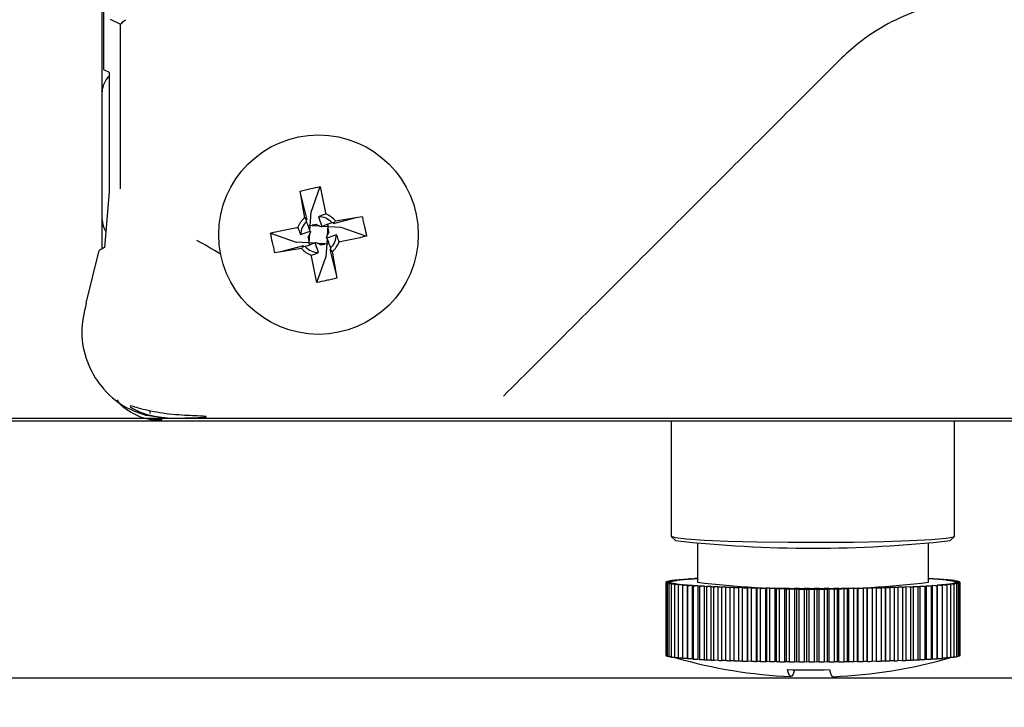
# Model space of a CAD drawing. Header units: millimetres. Extents: x 0 to 1260, y 0 to 891.
# Tile 3 of 56: x 142 to 189, y 265 to 298. Entities that reach past the tile are written whole.
import ezdxf

# ---------------------------------------------------------------- set-up
doc = ezdxf.new("R2010")
doc.units = ezdxf.units.MM
doc.header["$LTSCALE"] = 3
doc.layers.add('FORMAT', color=7, linetype='Continuous')
doc.styles.add('SLDTEXTSTYLE0', font='TXT', dxfattribs={"width": 0.605})
doc.dimstyles.new('SLDDIMSTYLE0', dxfattribs={"dimtxt": 7.704956, "dimasz": 9.906, "dimexe": 0, "dimexo": 0.0625, "dimgap": 1.926239, "dimtad": 1, "dimdec": 1, "dimrnd": 1e-09, "dimzin": 12, "dimdsep": 46, "dimtxsty": 'SLDTEXTSTYLE0', "dimsah": 1, "dimcen": 0.09, "dimadec": 0, "dimazin": 3, "dimtfac": 1, "dimtdec": 1, "dimtmove": 0, "dimatfit": 0, "dimfxl": 1, "dimfrac": 2, "dimtolj": 1, "dimtzin": 12, "dimarcsym": 0})
doc.dimstyles.new('SLDDIMSTYLE2', dxfattribs={"dimtxt": 7.704956, "dimasz": 9.906, "dimexe": 0, "dimexo": 0.0625, "dimgap": 1.926239, "dimtad": 1, "dimdec": 0, "dimrnd": 1e-09, "dimzin": 12, "dimdsep": 46, "dimtxsty": 'SLDTEXTSTYLE0', "dimsah": 1, "dimcen": 0.09, "dimadec": 0, "dimazin": 3, "dimtfac": 1, "dimtdec": 1, "dimtofl": 0, "dimtmove": 0, "dimatfit": 3, "dimfxl": 1, "dimfrac": 2, "dimtolj": 1, "dimtzin": 12, "dimarcsym": 0})
doc.dimstyles.new('SLDDIMSTYLE3', dxfattribs={"dimtxt": 7.704956, "dimasz": 9.906, "dimexe": 0, "dimexo": 0.0625, "dimgap": 1.926239, "dimtad": 1, "dimdec": 1, "dimrnd": 1e-09, "dimzin": 12, "dimdsep": 46, "dimtxsty": 'SLDTEXTSTYLE0', "dimsah": 1, "dimcen": 0.09, "dimadec": 0, "dimazin": 3, "dimtfac": 1, "dimtdec": 1, "dimtofl": 0, "dimtmove": 0, "dimatfit": 3, "dimfxl": 1, "dimfrac": 2, "dimtolj": 1, "dimtzin": 12, "dimarcsym": 0})

# ---------------------------------------------------------------- blocks, each defined once
blk = doc.blocks.new('_D')
at = {"layer": 'FORMAT'}
for p, q in [((122.354, 279.08), (122.354, 331.763)), ((108.758, 323.531), (108.758, 326.177)), ((108.758, 326.177), (120.59, 326.177)), ((120.59, 326.177), (120.59, 323.531)), ((108.758, 297.073), (108.758, 294.427)), ((120.59, 294.427), (120.59, 297.073)), ((108.758, 294.427), (120.59, 294.427)), ((148.676, 279.08), (119.354, 279.08)), ((122.354, 266.84), (122.354, 279.08)), ((256.171, 266.84), (119.354, 266.84)), ((122.354, 266.84), (122.354, 247.79))]:
    blk.add_line(p, q, dxfattribs=at)
for points in [[(122.354, 279.08), (123.878, 288.986), (120.83, 288.986)], [(122.354, 266.84), (120.83, 256.934), (123.878, 256.934)]]:
    blk.add_solid(points, dxfattribs=at)
at = {"layer": 'FORMAT', "char_height": 7.9375, "attachment_point": 1, "rotation": 90, "style": 'SLDTEXTSTYLE0'}
for s, insert in [('0,482', (110.358, 297.073)), ('12,2', (96.762, 300.013))]:
    blk.add_mtext(s, dxfattribs=dict(at, insert=insert))
blk = doc.blocks.new('_D_2')
at = {"layer": 'FORMAT'}
for p, q in [((148.676, 423.345), (86.521, 423.345)), ((89.521, 279.08), (89.521, 423.345)), ((75.925, 361.502), (75.925, 364.148)), ((75.925, 364.148), (87.757, 364.148)), ((87.757, 364.148), (87.757, 361.502)), ((75.925, 340.923), (75.925, 338.277)), ((87.757, 338.277), (87.757, 340.923)), ((75.925, 338.277), (87.757, 338.277)), ((148.676, 279.08), (86.521, 279.08))]:
    blk.add_line(p, q, dxfattribs=at)
for points in [[(89.521, 423.345), (87.997, 413.439), (91.045, 413.439)], [(89.521, 279.08), (91.045, 288.986), (87.997, 288.986)]]:
    blk.add_solid(points, dxfattribs=at)
at = {"layer": 'FORMAT', "char_height": 7.9375, "attachment_point": 1, "rotation": 90, "style": 'SLDTEXTSTYLE0'}
for s, insert in [('5,68', (77.525, 340.923)), ('144', (63.929, 342.393))]:
    blk.add_mtext(s, dxfattribs=dict(at, insert=insert))
blk = doc.blocks.new('_D_4')
at = {"layer": 'FORMAT'}
for p, q in [((149.025, 279.199), (87.298, 279.199)), ((90.298, 279.199), (90.298, 51.199)), ((76.7, 175.489), (76.7, 178.135)), ((76.7, 178.135), (88.533, 178.135)), ((88.533, 178.135), (88.533, 175.489)), ((76.7, 154.91), (76.7, 152.264)), ((88.533, 152.264), (88.533, 154.91)), ((76.7, 152.264), (88.533, 152.264)), ((149.025, 51.199), (87.298, 51.199))]:
    blk.add_line(p, q, dxfattribs=at)
for points in [[(90.298, 279.199), (88.774, 269.293), (91.822, 269.293)], [(90.298, 51.199), (91.822, 61.105), (88.774, 61.105)]]:
    blk.add_solid(points, dxfattribs=at)
at = {"layer": 'FORMAT', "char_height": 7.9375, "attachment_point": 1, "rotation": 90, "style": 'SLDTEXTSTYLE0'}
for s, insert in [('minimal pitch', (91.898, 134.331)), ('8,98', (78.301, 154.91)), ('228', (64.704, 156.38))]:
    blk.add_mtext(s, dxfattribs=dict(at, insert=insert))

msp = doc.modelspace()

# ---------------------------------------------------------------- linework, layer by layer
at = {"color": 7, "linetype": 'Continuous', "lineweight": 25}
for p, q in [((145.826171, 294.765622), (145.826171, 407.659355)), ((145.891229, 406.598322), (145.891229, 295.826656)), ((146.21228, 298.22899), (146.689029, 297.990688)), ((146.689029, 290.151409), (146.689029, 297.990688)), ((145.891712, 295.826173), (146.15473, 295.694704)), ((146.15473, 295.694704), (146.15473, 289.999088)), ((145.826171, 288.659355), (145.826171, 294.765622)), ((155.773691, 289.028562), (156.202618, 290.247606)), ((146.15473, 289.999088), (145.928022, 287.353044)), ((155.472099, 288.768323), (155.255026, 290.035831)), ((155.591507, 288.67109), (155.293015, 289.813449)), ((155.719235, 288.160156), (155.773691, 289.028562)), ((145.826171, 287.294362), (145.826171, 288.659355)), ((155.680645, 288.409757), (155.827047, 288.400576)), ((155.827047, 288.400576), (156.17636, 288.378672)), ((156.129006, 288.813484), (156.291892, 288.356519)), ((156.323837, 288.369424), (157.192243, 288.314968)), ((156.573414, 288.408155), (156.54119, 287.89415)), ((156.834772, 288.497153), (157.977129, 288.795644)), ((156.932005, 288.61656), (158.199512, 288.833633)), ((153.841061, 288.038939), (155.06023, 287.610012)), ((155.275175, 287.96531), (155.732147, 288.128196)), ((155.678903, 287.516963), (155.711109, 288.030557)), ((156.977166, 287.959653), (156.520215, 287.796773)), ((157.192243, 288.314968), (158.411287, 287.886041)), ((155.928589, 287.555572), (155.06023, 287.610012)), ((156.123349, 287.111494), (155.960469, 287.568451)), ((156.424309, 287.524494), (156.074995, 287.546393)), ((156.571836, 287.515245), (156.424309, 287.524494)), ((156.533087, 287.764908), (156.478647, 286.896548)), ((145.066282, 284.693103), (145.679516, 287.204489)), ((155.320336, 287.308418), (154.052835, 287.091346)), ((155.417563, 287.427816), (154.275213, 287.129334)), ((156.660844, 287.253881), (156.959325, 286.111533)), ((156.780241, 287.156655), (156.997313, 285.889154)), ((156.049721, 285.67738), (156.478647, 286.896548)), ((148.082207, 279.568749), (148.116804, 279.439631)), ((147.930845, 279.345117), (147.931975, 279.34481)), ((149.024841, 279.19939), (147.931975, 279.34481)), ((287.111407, 279.079965), (148.676171, 279.079965)), ((286.891096, 279.19939), (149.024841, 279.19939)), ((172.921171, 279.079965), (172.921171, 273.604694)), ((186.421171, 273.604694), (186.421171, 279.079965)), ((172.927608, 273.591839), (173.127417, 273.39241)), ((186.214925, 273.39241), (186.414734, 273.591839)), ((174.171171, 273.249729), (174.171171, 271.406788)), ((185.171171, 271.406788), (185.171171, 273.249729)), ((172.958676, 271.493397), (173.184326, 271.495764)), ((173.118496, 271.486056), (172.958676, 271.493397)), ((172.958676, 271.493397), (172.958676, 271.474444)), ((173.113532, 271.51361), (173.342418, 271.515285)), ((173.261224, 271.505801), (173.113532, 271.51361)), ((173.113532, 271.51361), (173.113532, 271.495021)), ((173.300337, 271.533303), (173.531343, 271.534277)), ((173.43518, 271.525064), (173.300337, 271.533303)), ((173.300337, 271.533303), (173.300337, 271.514977)), ((173.518179, 271.55238), (173.750181, 271.552649)), ((173.639518, 271.54375), (173.518179, 271.55238)), ((173.518179, 271.55238), (173.518179, 271.534222)), ((173.873241, 271.561769), (173.765999, 271.570747)), ((173.765999, 271.570747), (173.997865, 271.570309)), ((173.765999, 271.570747), (173.765999, 271.553864)), ((174.135211, 271.579033), (174.042587, 271.588315)), ((174.042587, 271.588315), (174.171171, 271.587679)), ((174.042587, 271.588315), (174.042587, 271.573224)), ((185.171171, 271.58336), (185.368431, 271.584192)), ((185.368431, 271.584192), (185.272268, 271.574979)), ((185.368431, 271.584192), (185.368431, 271.568717)), ((185.406257, 271.566156), (185.638258, 271.566425)), ((185.638258, 271.566425), (185.527596, 271.557526)), ((185.638258, 271.566425), (185.638258, 271.549029)), ((185.647149, 271.548317), (185.879015, 271.54788)), ((185.879015, 271.54788), (185.754391, 271.53934)), ((185.858926, 271.529789), (186.089528, 271.528647)), ((185.879015, 271.54788), (185.879015, 271.52969)), ((186.089528, 271.528647), (185.95155, 271.520507)), ((186.040558, 271.510662), (186.268771, 271.508821)), ((186.089528, 271.528647), (186.089528, 271.510267)), ((186.268771, 271.508821), (186.118112, 271.501121)), ((186.191158, 271.491029), (186.415871, 271.488498)), ((186.415871, 271.488498), (186.253265, 271.481275)), ((186.268771, 271.508821), (186.268771, 271.490155)), ((186.415871, 271.488498), (186.415871, 271.469442)), ((172.671415, 271.409336), (172.873366, 271.414325)), ((172.871429, 271.404202), (172.671415, 271.409336)), ((172.671415, 271.409336), (172.671415, 267.912668)), ((172.684391, 271.388032), (172.877873, 271.393623)), ((172.89213, 271.383518), (172.684391, 271.388032)), ((172.684391, 271.388032), (172.684391, 267.891363)), ((172.692541, 271.430629), (172.901978, 271.43499)), ((172.883857, 271.424898), (172.692541, 271.430629)), ((172.692541, 271.430629), (172.692541, 271.409858)), ((172.731405, 271.366819), (172.915476, 271.372984)), ((172.945856, 271.362948), (172.731405, 271.366819)), ((172.731405, 271.366819), (172.731405, 267.87015)), ((172.747666, 271.451805), (172.963568, 271.455519)), ((172.929352, 271.445506), (172.747666, 271.451805)), ((172.747666, 271.451805), (172.747666, 271.431777)), ((172.81223, 271.3458), (172.985992, 271.352511)), ((173.032348, 271.342592), (172.81223, 271.3458)), ((172.81223, 271.3458), (172.81223, 267.849131)), ((172.836522, 271.472761), (173.057838, 271.475809)), ((173.007692, 271.465925), (172.836522, 271.472761)), ((172.836522, 271.472761), (172.836522, 271.453333)), ((172.871429, 271.393436), (172.871429, 271.404202)), ((172.89213, 271.372202), (172.89213, 271.383518)), ((172.926471, 271.325079), (173.089077, 271.332302)), ((173.151184, 271.322548), (172.926471, 271.325079)), ((172.926471, 271.325079), (172.926471, 267.82841)), ((172.945856, 271.350961), (172.945856, 271.362948)), ((173.032348, 271.329782), (173.032348, 271.342592)), ((173.073571, 271.304755), (173.22423, 271.312456)), ((173.301784, 271.302914), (173.073571, 271.304755)), ((173.073571, 271.304755), (173.073571, 267.808087)), ((173.151184, 271.308722), (173.151184, 271.322548)), ((173.252814, 271.284929), (173.390792, 271.293069)), ((173.483416, 271.283787), (173.252814, 271.284929)), ((173.252814, 271.284929), (173.252814, 267.788261)), ((173.301784, 271.287818), (173.301784, 271.302914)), ((173.463327, 271.265697), (173.587951, 271.274237)), ((173.695193, 271.265259), (173.463327, 271.265697)), ((173.463327, 271.265697), (173.463327, 267.769028)), ((173.483416, 271.267073), (173.483416, 271.283787)), ((173.695193, 267.76859), (173.695193, 271.265259)), ((173.704083, 271.247152), (173.814746, 271.25605)), ((173.936085, 271.24742), (173.704083, 271.247152)), ((173.704083, 271.247152), (173.704083, 267.750483)), ((173.936085, 267.750752), (173.936085, 271.24742)), ((173.973911, 271.229384), (174.070074, 271.238598)), ((174.204918, 271.230358), (173.973911, 271.229384)), ((173.973911, 271.229384), (173.973911, 267.732715)), ((174.204918, 267.73369), (174.204918, 271.230358)), ((174.271495, 271.212481), (174.35269, 271.221965)), ((174.500381, 271.214156), (174.271495, 271.212481)), ((174.271495, 271.212481), (174.271495, 267.715812)), ((174.500381, 267.717487), (174.500381, 271.214156)), ((174.595386, 271.196525), (174.661217, 271.206232)), ((174.821036, 271.198892), (174.595386, 271.196525)), ((174.595386, 271.196525), (174.595386, 267.699856)), ((174.821036, 267.702223), (174.821036, 271.198892)), ((174.944006, 271.181593), (174.994151, 271.191477)), ((175.165321, 271.18464), (174.944006, 271.181593)), ((174.944006, 271.181593), (174.944006, 267.684924)), ((175.165321, 267.687972), (175.165321, 271.18464)), ((175.315655, 271.167758), (175.349872, 271.17777)), ((175.531558, 271.171471), (175.315655, 271.167758)), ((175.315655, 271.167758), (175.315655, 267.671089)), ((175.531558, 267.674803), (175.531558, 271.171471)), ((175.708525, 271.155087), (175.726646, 271.16518)), ((175.917962, 271.159449), (175.708525, 271.155087)), ((175.708525, 271.155087), (175.708525, 267.658418)), ((175.917962, 267.66278), (175.917962, 271.159449)), ((176.1207, 271.143643), (176.122637, 271.153766)), ((176.322652, 271.148631), (176.1207, 271.143643)), ((176.1207, 271.143643), (176.1207, 267.646974)), ((176.322652, 267.651963), (176.322652, 271.148631)), ((176.550173, 271.133481), (176.535916, 271.143585)), ((176.535916, 271.143585), (176.535916, 267.646916)), ((176.743655, 271.139072), (176.550173, 271.133481)), ((176.550173, 271.133481), (176.550173, 267.636812)), ((176.743655, 267.642403), (176.743655, 271.139072)), ((176.99485, 271.12465), (176.96447, 271.134687)), ((176.96447, 271.134687), (176.96447, 267.638018)), ((177.178921, 271.130816), (176.99485, 271.12465)), ((176.99485, 271.12465), (176.99485, 267.627982)), ((177.178921, 267.634147), (177.178921, 271.130816)), ((177.452567, 271.117194), (177.40621, 271.127114)), ((177.40621, 271.127114), (177.40621, 267.630445)), ((177.626329, 271.123905), (177.452567, 271.117194)), ((177.452567, 271.117194), (177.452567, 267.620526)), ((177.626329, 267.627236), (177.626329, 271.123905)), ((177.921092, 271.111149), (177.858986, 271.120903)), ((177.858986, 271.120903), (177.858986, 267.624234)), ((178.083699, 271.118372), (177.921092, 271.111149)), ((177.921092, 271.111149), (177.921092, 267.61448)), ((178.083699, 267.621704), (178.083699, 271.118372)), ((178.398144, 271.106544), (178.32059, 271.116086)), ((178.32059, 271.116086), (178.32059, 267.619417)), ((178.548803, 271.114245), (178.398144, 271.106544)), ((178.398144, 271.106544), (178.398144, 267.609875)), ((178.548803, 267.617576), (178.548803, 271.114245)), ((178.881398, 271.103402), (178.788774, 271.112684)), ((178.788774, 271.112684), (178.788774, 267.616016)), ((179.019375, 271.111542), (178.881398, 271.103402)), ((178.881398, 271.103402), (178.881398, 267.606733)), ((179.019375, 267.614873), (179.019375, 271.111542)), ((179.368499, 271.101738), (179.261256, 271.110716)), ((179.261256, 271.110716), (179.261256, 267.614047)), ((179.493123, 271.110278), (179.368499, 271.101738)), ((179.368499, 271.101738), (179.368499, 267.605069)), ((179.493123, 267.613609), (179.493123, 271.110278)), ((179.857075, 271.10156), (179.735736, 271.11019)), ((179.735736, 271.11019), (179.735736, 267.613521)), ((179.967738, 271.110459), (179.857075, 271.10156)), ((179.857075, 271.10156), (179.857075, 267.604891)), ((179.967738, 267.61379), (179.967738, 271.110459)), ((180.344745, 271.102869), (180.209902, 271.111109)), ((180.209902, 271.111109), (180.209902, 267.61444)), ((180.440908, 271.112083), (180.344745, 271.102869)), ((180.344745, 271.102869), (180.344745, 267.606201)), ((180.440908, 267.615414), (180.440908, 271.112083)), ((180.829134, 271.105659), (180.681442, 271.113468)), ((180.681442, 271.113468), (180.681442, 267.616799)), ((180.910328, 271.115143), (180.829134, 271.105659)), ((180.829134, 271.105659), (180.829134, 267.60899)), ((180.910328, 267.618474), (180.910328, 271.115143)), ((181.307881, 271.109916), (181.148061, 271.117257)), ((181.148061, 271.117257), (181.148061, 267.620588)), ((181.373712, 271.119624), (181.307881, 271.109916)), ((181.307881, 271.109916), (181.307881, 267.613247)), ((181.373712, 267.622955), (181.373712, 271.119624)), ((181.778654, 271.115619), (181.607485, 271.122456)), ((181.607485, 271.122456), (181.607485, 267.625787)), ((181.8288, 271.125504), (181.778654, 271.115619)), ((181.778654, 271.115619), (181.778654, 267.618951)), ((181.8288, 267.628835), (181.8288, 271.125504)), ((182.23916, 271.122741), (182.057475, 271.12904)), ((182.057475, 271.12904), (182.057475, 267.632371)), ((182.273377, 271.132754), (182.23916, 271.122741)), ((182.23916, 271.122741), (182.23916, 267.626072)), ((182.273377, 267.636085), (182.273377, 271.132754)), ((182.687155, 271.131247), (182.495839, 271.136978)), ((182.495839, 271.136978), (182.495839, 267.640309)), ((182.705276, 271.141339), (182.687155, 271.131247)), ((182.687155, 271.131247), (182.687155, 267.634578)), ((182.705276, 267.64467), (182.705276, 271.141339)), ((183.120456, 271.141095), (182.920442, 271.14623)), ((182.920442, 271.14623), (182.920442, 267.649561)), ((183.122393, 271.151218), (183.120456, 271.141095)), ((183.120456, 271.141095), (183.120456, 267.644426)), ((183.122393, 267.654549), (183.122393, 271.151218)), ((183.536953, 271.152237), (183.329214, 271.156751)), ((183.329214, 271.156751), (183.329214, 267.660082)), ((183.522696, 271.162342), (183.536953, 271.152237)), ((183.536953, 271.152237), (183.536953, 267.655569)), ((183.934616, 271.16462), (183.720165, 271.16849)), ((183.720165, 271.16849), (183.720165, 267.671822)), ((183.904235, 271.174656), (183.934616, 271.16462)), ((183.934616, 271.16462), (183.934616, 267.667951)), ((184.311508, 271.178182), (184.09139, 271.181391)), ((184.09139, 271.181391), (184.09139, 267.684722)), ((184.265151, 271.188102), (184.311508, 271.178182)), ((184.311508, 271.178182), (184.311508, 267.681514)), ((184.665793, 271.192859), (184.441079, 271.19539)), ((184.441079, 271.19539), (184.441079, 267.698721)), ((184.603686, 271.202613), (184.665793, 271.192859)), ((184.665793, 271.192859), (184.665793, 267.69619)), ((184.995744, 271.208577), (184.767531, 271.210418)), ((184.767531, 271.210418), (184.767531, 267.713749)), ((184.91819, 271.218118), (184.995744, 271.208577)), ((184.995744, 271.208577), (184.995744, 267.711908)), ((185.299755, 271.225261), (185.069153, 271.226403)), ((185.069153, 271.226403), (185.069153, 267.729735)), ((185.20713, 271.234543), (185.299755, 271.225261)), ((185.299755, 271.225261), (185.299755, 267.728592)), ((185.576343, 271.24283), (185.344477, 271.243267)), ((185.344477, 271.243267), (185.344477, 267.746599)), ((185.469101, 271.251807), (185.576343, 271.24283)), ((185.576343, 271.24283), (185.576343, 267.746161)), ((185.824163, 271.261197), (185.592161, 271.260928)), ((185.592161, 271.260928), (185.592161, 267.764259)), ((185.702824, 271.269826), (185.824163, 271.261197)), ((186.042005, 271.280273), (185.810999, 271.279299)), ((185.810999, 271.279299), (185.810999, 271.262133)), ((185.824163, 271.261197), (185.824163, 267.764528)), ((185.907162, 271.288513), (186.042005, 271.280273)), ((186.22881, 271.299966), (185.999924, 271.298292)), ((185.999924, 271.298292), (185.999924, 271.282845)), ((186.042005, 271.280273), (186.042005, 267.783605)), ((186.081118, 271.307775), (186.22881, 271.299966)), ((186.383666, 271.32018), (186.158016, 271.317813)), ((186.158016, 271.317813), (186.158016, 271.30371)), ((186.223846, 271.32752), (186.383666, 271.32018)), ((186.22881, 271.299966), (186.22881, 267.803298)), ((186.50582, 271.340815), (186.284504, 271.337767)), ((186.284504, 271.337767), (186.284504, 271.324734)), ((186.309993, 271.470985), (186.530112, 271.467776)), ((186.33465, 271.347651), (186.50582, 271.340815)), ((186.530112, 271.467776), (186.35635, 271.461066)), ((186.594676, 271.361772), (186.378773, 271.358058)), ((186.378773, 271.358058), (186.378773, 271.345889)), ((186.383666, 271.32018), (186.383666, 267.823511)), ((186.396485, 271.450628), (186.610936, 271.446758)), ((186.41299, 271.368071), (186.594676, 271.361772)), ((186.610936, 271.446758), (186.426866, 271.440592)), ((186.649801, 271.382948), (186.440364, 271.378586)), ((186.440364, 271.378586), (186.440364, 271.367122)), ((186.450212, 271.430058), (186.657951, 271.425545)), ((186.458485, 271.388679), (186.649801, 271.382948)), ((186.657951, 271.425545), (186.464469, 271.419954)), ((186.670927, 271.40424), (186.468976, 271.399252)), ((186.468976, 271.399252), (186.468976, 271.388364)), ((186.470912, 271.409375), (186.670927, 271.40424)), ((186.50582, 271.340815), (186.50582, 267.844146)), ((186.530112, 271.467776), (186.530112, 271.448217)), ((186.594676, 271.361772), (186.594676, 267.865103)), ((186.610936, 271.446758), (186.610936, 271.426566)), ((186.649801, 271.382948), (186.649801, 267.886279)), ((186.657951, 271.425545), (186.657951, 271.404573)), ((186.670927, 271.40424), (186.670927, 267.907571)), ((172.684391, 267.912335), (172.671415, 267.912668)), ((172.731405, 267.890342), (172.684391, 267.891363)), ((172.81223, 267.868691), (172.731405, 267.87015)), ((172.926471, 267.847466), (172.81223, 267.849131)), ((173.073571, 267.826753), (172.926471, 267.82841)), ((173.252814, 267.806641), (173.073571, 267.808087)), ((173.463327, 267.787218), (173.252814, 267.788261)), ((173.695193, 267.76859), (173.463327, 267.769028)), ((173.936085, 267.750752), (173.704083, 267.750483)), ((185.576343, 267.746161), (185.344477, 267.746599)), ((185.824163, 267.764528), (185.592161, 267.764259)), ((186.042005, 267.783605), (185.824163, 267.782686)), ((186.22881, 267.803298), (186.042005, 267.801931)), ((186.383666, 267.823511), (186.22881, 267.821887)), ((186.50582, 267.844146), (186.383666, 267.842464)), ((186.594676, 267.865103), (186.50582, 267.863575)), ((186.649801, 267.886279), (186.594676, 267.885131)), ((186.670927, 267.907571), (186.649801, 267.907049)), ((174.204918, 267.73369), (173.973911, 267.732715)), ((174.500381, 267.717487), (174.271495, 267.715812)), ((174.821036, 267.702223), (174.595386, 267.699856)), ((175.165321, 267.687972), (174.944006, 267.684924)), ((175.531558, 267.674803), (175.315655, 267.671089)), ((175.917962, 267.66278), (175.708525, 267.658418)), ((176.322652, 267.651963), (176.1207, 267.646974)), ((176.550173, 267.636812), (176.535916, 267.646916)), ((176.743655, 267.642403), (176.550173, 267.636812)), ((176.99485, 267.627982), (176.96447, 267.638018)), ((177.178921, 267.634147), (176.99485, 267.627982)), ((177.452567, 267.620526), (177.40621, 267.630445)), ((177.626329, 267.627236), (177.452567, 267.620526)), ((177.921092, 267.61448), (177.858986, 267.624234)), ((178.083699, 267.621704), (177.921092, 267.61448)), ((178.398144, 267.609875), (178.32059, 267.619417)), ((178.548803, 267.617576), (178.398144, 267.609875)), ((178.881398, 267.606733), (178.788774, 267.616016)), ((179.019375, 267.614873), (178.881398, 267.606733)), ((179.368499, 267.605069), (179.261256, 267.614047)), ((179.493123, 267.613609), (179.368499, 267.605069)), ((179.857075, 267.604891), (179.735736, 267.613521)), ((179.967738, 267.61379), (179.857075, 267.604891)), ((180.344745, 267.606201), (180.209902, 267.61444)), ((180.440908, 267.615414), (180.344745, 267.606201)), ((180.829134, 267.60899), (180.681442, 267.616799)), ((180.910328, 267.618474), (180.829134, 267.60899)), ((181.307881, 267.613247), (181.148061, 267.620588)), ((181.373712, 267.622955), (181.307881, 267.613247)), ((181.778654, 267.618951), (181.607485, 267.625787)), ((181.8288, 267.628835), (181.778654, 267.618951)), ((182.23916, 267.626072), (182.057475, 267.632371)), ((182.273377, 267.636085), (182.23916, 267.626072)), ((182.687155, 267.634578), (182.495839, 267.640309)), ((182.705276, 267.64467), (182.687155, 267.634578)), ((183.120456, 267.644426), (182.920442, 267.649561)), ((183.122393, 267.654549), (183.120456, 267.644426)), ((183.536953, 267.655569), (183.329214, 267.660082)), ((183.934616, 267.667951), (183.720165, 267.671822)), ((184.311508, 267.681514), (184.09139, 267.684722)), ((184.665793, 267.69619), (184.441079, 267.698721)), ((184.995744, 267.711908), (184.767531, 267.713749)), ((185.299755, 267.728592), (185.069153, 267.729735))]:
    msp.add_line(p, q, dxfattribs=at)
at = {"color": 7, "linetype": 'Continuous', "lineweight": 25, "flags": 128}
for points in [[(172.921171, 273.604694), (173.103118, 273.536794), (173.639151, 273.472554), (174.500371, 273.415438), (175.64035, 273.368525), (176.997633, 273.334343), (178.499046, 273.314737), (180.063649, 273.310762), (181.607093, 273.322633), (183.046171, 273.34971), (184.303302, 273.390533), (185.310714, 273.442902), (186.014096, 273.503993), (186.37553, 273.570513), (186.421171, 273.604694)], [(178.797338, 267.238566), (178.780822, 267.177882), (178.726542, 267.022551), (178.672106, 266.934115), (178.617671, 266.912825), (178.56339, 266.958742), (178.509419, 267.071735), (178.455912, 267.251482)], [(180.454041, 267.247709), (180.507549, 267.067962), (180.56152, 266.95497), (180.6158, 266.909053), (180.627553, 266.90796)]]:
    msp.add_lwpolyline(points, dxfattribs=at)
at = {"color": 7, "linetype": 'Continuous', "lineweight": 25}
msp.add_circle((156.12617, 287.962489), 4.75, dxfattribs=at)
for centre, radius, start, end in [((156.12617, 287.962489), 1.037872, 39.0651787, 70.3413248), ((156.12617, 287.962489), 1.037872, 129.0651787, 160.341325), ((156.12617, 287.962489), 0.851, 132.3050722, 179.8100385), ((156.12617, 287.962489), 0.851, 42.3050722, 89.8090515), ((156.12617, 287.962489), 0.851, 312.3060592, 359.8090515), ((156.12617, 287.962489), 1.037872, 309.0651789, 340.3413248), ((156.12617, 287.962489), 1.037872, 219.0651789, 250.341325), ((156.12617, 287.962489), 0.851, 222.3060592, 269.8100385), ((179.671171, 331.396935), 58.372472, 263.56341707, 276.43658293), ((173.881232, 266.456287), 5.087435, 97.0000669, 97.873457), ((174.317051, 262.714905), 8.854185, 95.7161001, 96.3196958), ((174.80424, 257.620978), 13.971405, 94.7819938, 95.2273096), ((175.32722, 251.109289), 20.504097, 94.0663501, 94.4111683), ((175.869715, 243.186428), 28.445537, 93.4958525, 93.7730572), ((183.60323, 245.206005), 26.421742, 86.0870791, 86.3782651), ((184.142552, 252.795975), 18.812607, 85.4126926, 85.7778836), ((184.658441, 258.966553), 12.620462, 84.5416491, 85.0182059), ((185.134723, 263.72854), 7.834664, 83.3606855, 84.0155786), ((185.556091, 267.163806), 4.373576, 81.6508236, 82.6168592), ((172.891918, 271.409429), 0.021145, 194.3117677, 228.3765916), ((172.903763, 271.394656), 0.036205, 123.3539101, 147.0945313), ((172.97878, 271.544424), 0.182754, 241.6966996, 249.7332082), ((173.013913, 271.18449), 0.274371, 107.9506843, 114.0772067), ((173.161401, 272.109419), 0.776967, 253.8938182, 256.9523143), ((173.21863, 270.472808), 1.015272, 101.9914256, 104.5500172), ((173.433605, 273.393271), 2.089568, 258.9288024, 260.5097332), ((173.511002, 268.977896), 2.538686, 98.8941844, 100.2826136), ((173.786251, 275.649771), 4.373576, 261.6508236, 262.6168592), ((174.207618, 279.085037), 7.834664, 263.3606855, 264.0155786), ((174.683901, 283.847023), 12.620462, 264.5416491, 265.0182059), ((175.19979, 290.017602), 18.812607, 265.4126926, 265.7778836), ((175.739112, 297.607571), 26.421742, 266.0870791, 266.3782651), ((179.671171, 317.322678), 46.244123, 263.1694134, 276.8305866), ((176.28551, 306.554818), 35.385679, 266.6292033, 266.8688588), ((176.823118, 316.725717), 45.570794, 267.0783769, 267.2808392), ((177.337219, 327.919719), 56.77661, 267.4599769, 267.6348351), ((177.814846, 339.876926), 68.743364, 267.79114342, 267.94506854), ((178.245299, 352.288333), 81.162242, 268.08390105, 268.22169355), ((178.620563, 364.808292), 93.687832, 268.3469666, 268.47218596), ((178.935611, 377.068662), 105.952255, 268.58684708, 268.70220632), ((179.188564, 388.694022), 117.580372, 268.80853376, 268.91615594), ((179.380713, 399.3173), 128.205392, 269.01595699, 269.11754759), ((179.51641, 408.595131), 137.484218, 269.21229433, 269.30926089), ((179.602808, 416.222267), 145.111847, 269.40018602, 269.49372405), ((179.649488, 421.944441), 150.834212, 269.58189096, 269.67304796), ((179.667976, 425.569081), 154.458901, 269.75940415, 269.84912935), ((179.671171, 426.973459), 155.863283, 269.93454908, 270.02373449), ((179.672716, 426.109871), 154.999693, 270.10905502, 270.1985714), ((179.686336, 423.00766), 151.897451, 270.28462613, 270.37535723), ((179.725166, 417.771975), 146.661621, 270.46300843, 270.55588634), ((179.801114, 410.579321), 139.468563, 270.64606043, 270.74210501), ((179.924275, 401.670102), 130.55849, 270.8358333, 270.9361995), ((180.102421, 391.338474), 120.225322, 271.03466857, 271.14070642), ((180.340601, 379.919951), 108.804311, 271.24532356, 271.35865791), ((180.640854, 367.77731), 96.657953, 271.47113973, 271.59378051), ((181.002062, 355.285398), 84.160812, 271.71627745, 271.85077714), ((181.41994, 342.815507), 71.683912, 271.9860541, 272.1357403), ((181.887167, 330.720001), 59.579375, 272.28744726, 272.45677744), ((182.39365, 319.317853), 48.165969, 272.6298689, 272.8249915), ((182.926921, 308.881724), 37.716208, 273.0264012, 273.2560792), ((183.472627, 299.627149), 28.445537, 273.4958525, 273.7730572), ((184.015122, 291.704287), 20.504097, 274.0663501, 274.4111683), ((184.538102, 285.192599), 13.971405, 274.7819938, 275.2273096), ((185.02529, 280.098672), 8.854185, 275.7161001, 276.3196958), ((185.46111, 276.357289), 5.087435, 277.0000669, 277.873457), ((185.831339, 273.83568), 2.538686, 278.8941844, 280.2826136), ((185.908737, 269.420305), 2.089568, 78.9288024, 80.5097332), ((186.123712, 272.340769), 1.015272, 281.9914256, 284.5500172), ((186.180941, 270.704158), 0.776967, 73.8938182, 76.9523143), ((186.328429, 271.629086), 0.274371, 287.9506843, 294.0772067), ((186.363562, 271.269152), 0.182754, 61.6966996, 69.7332082), ((186.438579, 271.41892), 0.036205, 303.3539101, 327.0945313), ((186.450424, 271.404148), 0.021145, 14.3117677, 48.3765916), ((179.671171, 290.50859), 23.62, 253.965668, 267.4631109), ((179.671171, 290.50859), 23.62, 272.3205614, 285.9942564), ((176.823118, 313.229048), 45.570794, 267.0783769, 267.2808392), ((177.337219, 324.42305), 56.77661, 267.4599769, 267.6348351), ((177.814846, 336.380257), 68.743364, 267.79114342, 267.94506854), ((178.245299, 348.791664), 81.162242, 268.08390105, 268.22169355), ((178.620563, 361.311624), 93.687832, 268.3469666, 268.47218596), ((178.935611, 373.571993), 105.952255, 268.58684708, 268.70220632), ((179.188564, 385.197353), 117.580372, 268.80853376, 268.91615594), ((179.380713, 395.820631), 128.205392, 269.01595699, 269.11754759), ((179.51641, 405.098462), 137.484218, 269.21229433, 269.30926089), ((179.602808, 412.725599), 145.111847, 269.40018602, 269.49372405), ((179.649488, 418.447772), 150.834212, 269.58189096, 269.67304796), ((179.667976, 422.072413), 154.458901, 269.75940415, 269.84912935), ((179.671171, 423.47679), 155.863283, 269.93454908, 270.02373449), ((179.672716, 422.613202), 154.999693, 270.10905502, 270.1985714), ((179.686336, 419.510991), 151.897451, 270.28462613, 270.37535723), ((179.725166, 414.275306), 146.661621, 270.46300843, 270.55588634), ((179.801114, 407.082652), 139.468564, 270.64606043, 270.74210501), ((179.924275, 398.173433), 130.55849, 270.8358333, 270.9361995), ((180.102421, 387.841805), 120.225322, 271.03466857, 271.14070642), ((180.340601, 376.423282), 108.804311, 271.24532356, 271.35865791), ((180.640854, 364.280642), 96.657953, 271.47113973, 271.59378051), ((181.002062, 351.788729), 84.160812, 271.71627745, 271.85077714), ((181.41994, 339.318838), 71.683912, 271.9860541, 272.1357403), ((181.887167, 327.223333), 59.579375, 272.28744726, 272.45677744), ((182.39365, 315.821184), 48.165969, 272.6298689, 272.8249915), ((179.498476, 290.291543), 23.063637, 267.4091309, 272.3745414)]:
    msp.add_arc(centre, radius, start, end, dxfattribs=at)
for centre, major_axis, ratio, start_param, end_param in [((147.68842, 298.99084), (0.999657, 0.999962), 0.026179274, 3.150317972, 3.82628652), ((147.68842, 298.99084), (0.999657, 0.999962), 0.026179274, 3.150317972, 3.82628652), ((146.838239, 294.753402), (0.933756, -0.397039), 0.983178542, 2.708219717, 3.537564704), ((146.838239, 288.671576), (0.933756, 0.397039), 0.983178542, 2.745620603, 3.301705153), ((121.138746, 283.682489), (-32.801587, 0), 0.267238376, 3.53211292, 3.61544399), ((148.676171, 282.016612), (1.99742, 2.093692), 0.970979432, 3.69011471, 3.918180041), ((148.96488, 279.288051), (1.815869, 0), 0.034920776, 4.71238898, 7.149116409)]:
    msp.add_ellipse(centre, major_axis=major_axis, ratio=ratio, start_param=start_param, end_param=end_param, dxfattribs=at)
for points, knots in [([(188.018306, 299.212489), (187.469504, 299.186281), (186.356164, 299.133113), (184.738881, 298.706112), (183.202731, 298.027528), (181.932135, 297.202063), (181.234655, 296.551599), (180.947238, 296.283557)], [0, 0, 0, 0, 0.209227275, 0.424454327, 0.633695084, 0.849053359, 1, 1, 1, 1]), ([(180.947238, 296.283557), (179.901626, 295.237938), (177.837182, 293.17348), (174.844329, 290.180634), (171.606976, 286.943301), (168.210869, 283.547184), (166.004969, 281.34128), (164.930639, 280.266947)], [0, 0, 0, 0, 0.181308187, 0.357972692, 0.529958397, 0.771077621, 1, 1, 1, 1]), ([(155.255026, 290.035831), (155.338357, 290.056243), (155.505018, 290.097069), (155.821114, 290.168104), (156.053836, 290.216601), (156.202618, 290.247606)], [0, 0, 0, 0, 0.265077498, 0.530153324, 1, 1, 1, 1]), ([(156.202618, 290.247606), (156.294152, 289.833169), (156.389531, 289.401322), (156.472002, 288.95775), (156.475327, 288.939867)], [0, 0, 0, 0, 0.959683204, 1, 1, 1, 1]), ([(156.475327, 288.939867), (156.398606, 288.918504), (156.288582, 288.887868), (156.166085, 288.830768), (156.129006, 288.813484)], [0, 0, 0, 0, 0.697308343, 1, 1, 1, 1]), ([(155.553381, 288.591864), (155.551407, 288.638623), (155.548085, 288.717289), (155.494026, 288.753596), (155.472099, 288.768323)], [0, 0, 0, 0, 0.594388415, 1, 1, 1, 1]), ([(155.732147, 288.128196), (155.722773, 288.151306), (155.659923, 288.306264), (155.602359, 288.460571), (155.553381, 288.591864)], [0, 0, 0, 0, 0.149142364, 1, 1, 1, 1]), ([(155.817473, 288.426469), (155.827438, 288.427718), (155.867831, 288.432783), (155.934328, 288.438236), (155.984918, 288.440801), (155.993694, 288.454869), (155.99897, 288.463325)], [0, 0, 0, 0, 0.048222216, 0.19547219, 0.516391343, 1, 1, 1, 1]), ([(155.99897, 288.463325), (156.094628, 288.41113), (156.232132, 288.336104), (156.277949, 288.351755), (156.291892, 288.356519)], [0, 0, 0, 0, 0.6956772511, 1, 1, 1, 1]), ([(156.291892, 288.356519), (156.314998, 288.36589), (156.469951, 288.428738), (156.624252, 288.4863), (156.755546, 288.535278)], [0, 0, 0, 0, 0.149115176, 1, 1, 1, 1]), ([(156.627015, 288.089637), (156.617132, 288.093884), (156.604579, 288.099279), (156.598765, 288.19706), (156.588448, 288.29083), (156.574912, 288.389333), (156.564854, 288.456565), (156.561532, 288.478765)], [0, 0, 0, 0, 0.531183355, 0.674709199, 0.784315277, 0.928780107, 1, 1, 1, 1]), ([(156.755546, 288.535278), (156.802304, 288.537252), (156.88097, 288.540574), (156.917278, 288.594633), (156.932005, 288.61656)], [0, 0, 0, 0, 0.594388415, 1, 1, 1, 1]), ([(158.199512, 288.833633), (158.219925, 288.750302), (158.26075, 288.583642), (158.331785, 288.267546), (158.380282, 288.034824), (158.411287, 287.886041)], [0, 0, 0, 0, 0.265077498, 0.530153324, 1, 1, 1, 1]), ([(153.841061, 288.038939), (154.255498, 288.130472), (154.687343, 288.225851), (155.130912, 288.308321), (155.148793, 288.311646)], [0, 0, 0, 0, 0.959689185, 1, 1, 1, 1]), ([(154.052835, 287.091346), (154.032423, 287.174677), (153.991597, 287.341337), (153.920562, 287.657433), (153.872066, 287.890156), (153.841061, 288.038939)], [0, 0, 0, 0, 0.2650773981, 0.530153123, 1, 1, 1, 1]), ([(155.148793, 288.311646), (155.170155, 288.234925), (155.20079, 288.1249), (155.257891, 288.002392), (155.275175, 287.96531)], [0, 0, 0, 0, 0.6973078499, 1, 1, 1, 1]), ([(155.732147, 288.128196), (155.735735, 288.118086), (155.752885, 288.069769), (155.681677, 287.938717), (155.625368, 287.835087)], [0, 0, 0, 0, 0.209242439, 1, 1, 1, 1]), ([(156.520215, 287.796773), (156.516632, 287.806874), (156.499499, 287.855175), (156.570702, 287.986096), (156.627015, 288.089637)], [0, 0, 0, 0, 0.209129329, 1, 1, 1, 1]), ([(157.103548, 287.613332), (157.082186, 287.690053), (157.05155, 287.800077), (156.994449, 287.922574), (156.977166, 287.959653)], [0, 0, 0, 0, 0.697308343, 1, 1, 1, 1]), ([(155.960469, 287.568451), (155.937379, 287.559086), (155.782422, 287.496237), (155.628117, 287.438674), (155.496805, 287.389689)], [0, 0, 0, 0, 0.149010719, 1, 1, 1, 1]), ([(155.625368, 287.835087), (155.635228, 287.830803), (155.647751, 287.825362), (155.653698, 287.72669), (155.664164, 287.632021), (155.677669, 287.534004), (155.687603, 287.467586), (155.690735, 287.446647)], [0, 0, 0, 0, 0.532393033, 0.676181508, 0.786411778, 0.932663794, 1, 1, 1, 1]), ([(156.25352, 287.461678), (156.157824, 287.513852), (156.020252, 287.588856), (155.97442, 287.573212), (155.960469, 287.568451)], [0, 0, 0, 0, 0.695608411, 1, 1, 1, 1]), ([(156.433997, 287.49842), (156.424361, 287.497213), (156.384303, 287.492196), (156.317999, 287.486773), (156.267625, 287.484164), (156.258797, 287.470092), (156.25352, 287.461678)], [0, 0, 0, 0, 0.04685231, 0.19476753, 0.518566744, 1, 1, 1, 1]), ([(156.520215, 287.796773), (156.529578, 287.773688), (156.592424, 287.618736), (156.649985, 287.464436), (156.698971, 287.333123)], [0, 0, 0, 0, 0.148983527, 1, 1, 1, 1]), ([(158.411287, 287.886041), (157.99685, 287.794507), (157.565003, 287.699128), (157.121431, 287.616657), (157.103548, 287.613332)], [0, 0, 0, 0, 0.959683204, 1, 1, 1, 1]), ([(145.928022, 287.353044), (145.912002, 287.344167), (145.853461, 287.311729), (145.770439, 287.26221), (145.706418, 287.221567), (145.679516, 287.204489)], [0, 0, 0, 0, 0.179282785, 0.655125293, 1, 1, 1, 1]), ([(155.496805, 287.389689), (155.450043, 287.387718), (155.37137, 287.384404), (155.335063, 287.330345), (155.320336, 287.308418)], [0, 0, 0, 0, 0.594388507, 1, 1, 1, 1]), ([(155.777013, 286.985111), (155.853734, 287.006473), (155.963759, 287.037108), (156.086267, 287.094209), (156.123349, 287.111494)], [0, 0, 0, 0, 0.69730785, 1, 1, 1, 1]), ([(156.049721, 285.67738), (155.958187, 286.091817), (155.862809, 286.523661), (155.780338, 286.967231), (155.777013, 286.985111)], [0, 0, 0, 0, 0.9596891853, 1, 1, 1, 1]), ([(156.698971, 287.333123), (156.700941, 287.286361), (156.704256, 287.207689), (156.758314, 287.171381), (156.780241, 287.156655)], [0, 0, 0, 0, 0.594388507, 1, 1, 1, 1]), ([(156.997313, 285.889154), (156.913982, 285.868741), (156.747322, 285.827916), (156.431226, 285.756881), (156.198503, 285.708384), (156.049721, 285.67738)], [0, 0, 0, 0, 0.265077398, 0.530153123, 1, 1, 1, 1]), ([(145.066282, 284.693103), (144.96155, 284.230966), (144.750464, 283.29954), (145.042922, 281.894922), (145.758554, 280.650642), (146.770822, 279.757687), (147.587434, 279.467254), (147.930845, 279.345117)], [0, 0, 0, 0, 0.2083340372, 0.4198919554, 0.6173643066, 0.8390894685, 1, 1, 1, 1]), ([(148.676171, 279.079965), (148.311232, 279.117748), (147.755241, 279.175311), (147.105223, 279.542793), (146.719174, 279.805157), (146.579581, 280.032457), (146.542024, 280.093611)], [0, 0, 0, 0, 0.442645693, 0.674379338, 0.912392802, 1, 1, 1, 1]), ([(150.247186, 279.332956), (150.089272, 279.338911), (149.773424, 279.350822), (149.172459, 279.39442), (148.561846, 279.470487), (147.994066, 279.579735), (147.530737, 279.704949), (147.227885, 279.801323), (147.126792, 279.809433), (147.215089, 279.722308), (147.469476, 279.577054), (147.89353, 279.406184), (148.459598, 279.270287), (148.946448, 279.226574), (149.205876, 279.225701), (149.263838, 279.225506)], [0, 0, 0, 0, 0.0812173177, 0.1624444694, 0.2434397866, 0.3248887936, 0.4079791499, 0.4923161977, 0.5726883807, 0.6467943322, 0.7234518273, 0.8077727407, 0.8949287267, 0.9765245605, 1, 1, 1, 1])]:
    msp.add_open_spline(points, degree=3, knots=knots, dxfattribs=at)

# ---------------------------------------------------------------- dimensions: what is measured, and where the dimension line sits
at = {"layer": 'FORMAT'}
for base, p1, p2, dimstyle, picture, middle in [((89.521336, 423.345012), (148.676171, 279.079965), (148.676171, 423.345012), 'SLDDIMSTYLE2', '_D_2', (89.521336, 351.212489)), ((122.354165, 279.079965), (256.171171, 266.839524), (148.676171, 279.079965), 'SLDDIMSTYLE0', '_D', (122.354165, 310.30201)), ((102.129514, 51.19939), (149.024841, 279.19939), (149.024841, 51.19939), 'SLDDIMSTYLE3', '_D_4', (102.129514, 165.19939))]:
    dim = msp.add_linear_dim(base=base, p1=p1, p2=p2, angle=90, dimstyle=dimstyle, dxfattribs=at)
    dim.commit()
    dim.dimension.update_dxf_attribs({"geometry": picture, "text_midpoint": middle, "dimtype": 160})

doc.saveas('drawing.dxf')
